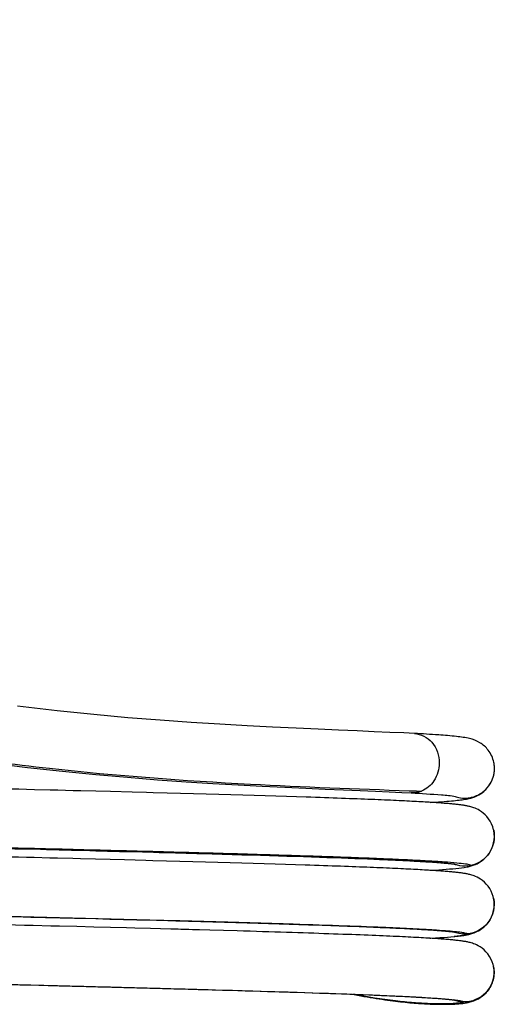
# Model space of a CAD drawing. Header units: millimetres. Extents: x 263 to 2161, y 826 to 2495.
# Tile 8 of 10: x 1881 to 2161, y 826 to 1405. Entities that reach past the tile are written whole.
import ezdxf

# ---------------------------------------------------------------- set-up
doc = ezdxf.new("R2010")
doc.units = ezdxf.units.MM
doc.header["$LTSCALE"] = 217.819833
doc.layers.add('00_COMPONENTS_11', color=7, linetype='CONTINUOUS')

msp = doc.modelspace()

# ---------------------------------------------------------------- linework, layer by layer
at = {"layer": '00_COMPONENTS_11', "color": 7, "linetype": 'Continuous'}
for p, q in [((2113.74, 985.05), (2113.75, 985.05)), ((2160.54, 968.07), (2160.54, 968.08)), ((1925.98, 951.04), (1917.13, 951.27)), ((1934.68, 950.82), (1925.98, 951.04)), ((1947.47, 950.49), (1934.68, 950.82)), ((2110.64, 951.36), (2112, 951.31)), ((1967.97, 949.95), (1959.9, 950.16)), ((1975.87, 949.73), (1967.97, 949.95)), ((1983.59, 949.52), (1975.87, 949.73)), ((1991.13, 949.32), (1983.59, 949.52)), ((1998.47, 949.11), (1991.13, 949.32)), ((2005.62, 948.91), (1998.47, 949.11)), ((2012.56, 948.71), (2005.62, 948.91)), ((2019.31, 948.51), (2012.56, 948.71)), ((2025.85, 948.31), (2019.31, 948.51)), ((2032.18, 948.12), (2025.85, 948.31)), ((2038.31, 947.93), (2032.18, 948.12)), ((2044.23, 947.74), (2038.31, 947.93)), ((2111.93, 950.1), (2111.92, 950.1)), ((2148.59, 947.51), (2148.56, 947.5)), ((2160.46, 928.1), (2160.46, 928.1)), ((1925.96, 916.03), (1932.98, 915.85)), ((1932.98, 915.85), (1939.9, 915.67)), ((1925.79, 911.04), (1916.97, 911.26)), ((1934.47, 910.82), (1925.79, 911.04)), ((1943, 910.6), (1934.47, 910.82)), ((1939.9, 915.67), (1946.72, 915.5)), ((1946.72, 915.5), (1953.45, 915.32)), ((1967.62, 909.95), (1959.58, 910.16)), ((1973, 914.8), (1979.31, 914.63)), ((1988.57, 914.37), (1994.6, 914.21)), ((1994.6, 914.21), (2000.52, 914.04)), ((2000.52, 914.04), (2006.32, 913.87)), ((2006.32, 913.87), (2012.01, 913.71)), ((2012.01, 913.71), (2017.57, 913.54)), ((2017.57, 913.54), (2023.02, 913.38)), ((2023.02, 913.38), (2028.35, 913.22)), ((2028.35, 913.22), (2033.56, 913.06)), ((2033.56, 913.06), (2038.64, 912.9)), ((2038.64, 912.9), (2043.6, 912.75)), ((2043.6, 912.75), (2048.43, 912.59)), ((2048.43, 912.59), (2053.14, 912.43)), ((2053.14, 912.43), (2057.72, 912.28)), ((2057.72, 912.28), (2062.17, 912.13)), ((2062.17, 912.13), (2066.5, 911.97)), ((2066.5, 911.97), (2070.69, 911.82)), ((2070.69, 911.82), (2074.76, 911.68)), ((2074.76, 911.68), (2078.69, 911.53)), ((2078.69, 911.53), (2082.5, 911.38)), ((2082.5, 911.38), (2086.18, 911.23)), ((1975.49, 909.73), (1967.62, 909.95)), ((1983.18, 909.53), (1975.49, 909.73)), ((1990.68, 909.32), (1983.18, 909.53)), ((1997.99, 909.11), (1990.68, 909.32)), ((2005.11, 908.91), (1997.99, 909.11)), ((2012.04, 908.71), (2005.11, 908.91)), ((2018.76, 908.51), (2012.04, 908.71)), ((2025.29, 908.32), (2018.76, 908.51)), ((2031.61, 908.13), (2025.29, 908.32)), ((2037.73, 907.94), (2031.61, 908.13)), ((2043.65, 907.75), (2037.73, 907.94)), ((2145.57, 906.69), (2145.34, 906.64)), ((2160.37, 888.14), (2160.39, 888.08)), ((1917.67, 876.25), (1925.99, 876.04)), ((1925.99, 876.04), (1934.19, 875.83)), ((1934.19, 875.83), (1942.26, 875.62)), ((1954.12, 875.31), (1961.86, 875.1)), ((1914.82, 871.33), (1904.68, 871.58)), ((1924.79, 871.07), (1914.82, 871.33)), ((1934.58, 870.82), (1924.79, 871.07)), ((1958.2, 870.2), (1948.91, 870.45)), ((1976.14, 869.72), (1958.2, 870.2)), ((1965.37, 875.14), (1966.18, 875.11)), ((1973.2, 874.8), (1980.57, 874.6)), ((1993.17, 869.25), (1976.14, 869.72)), ((1980.57, 874.6), (1987.8, 874.4)), ((1987.8, 874.4), (1994.87, 874.2)), ((1994.87, 874.2), (2001.79, 874.01)), ((2001.79, 874.01), (2008.55, 873.81)), ((2008.55, 873.81), (2015.15, 873.62)), ((2015.15, 873.62), (2021.59, 873.43)), ((2021.59, 873.43), (2027.86, 873.24)), ((2027.86, 873.24), (2033.97, 873.05)), ((2033.97, 873.05), (2039.9, 872.87)), ((2039.9, 872.87), (2045.67, 872.68)), ((2001.32, 869.03), (1993.17, 869.25)), ((2160.29, 848.18), (2160.31, 848.06)), ((1906.65, 836.52), (1910.68, 836.42)), ((1917.54, 836.24), (1924.77, 836.06)), ((1921.73, 836.14), (1924.26, 836.07)), ((1935.44, 835.79), (1942.43, 835.6)), ((1936.18, 835.77), (1938.02, 835.72)), ((1942.43, 835.6), (1952.74, 835.33)), ((1950.25, 835.4), (1951.68, 835.36)), ((1952.74, 835.33), (1959.48, 835.16)), ((1959.48, 835.16), (1966.11, 834.98)), ((1966.11, 834.98), (1970.31, 834.87)), ((1969.44, 834.89), (1970.31, 834.87)), ((1970.31, 834.87), (1978.64, 834.64)), ((1977.07, 834.68), (1978.64, 834.64)), ((1978.64, 834.64), (1988.46, 834.37)), ((1986.25, 834.43), (1987.88, 834.39)), ((1988.46, 834.37), (1994.59, 834.2)), ((1994.59, 834.2), (2000.6, 834.03)), ((2000.6, 834.03), (2006.5, 833.86)), ((2006.5, 833.86), (2012.27, 833.7)), ((2012.27, 833.7), (2017.92, 833.53)), ((2017.92, 833.53), (2023.45, 833.36)), ((2023.45, 833.36), (2028.85, 833.2)), ((2028.85, 833.2), (2034.13, 833.04)), ((2034.13, 833.04), (2039.28, 832.88)), ((2039.28, 832.88), (2044.3, 832.72)), ((2044.3, 832.72), (2049.19, 832.56)), ((2049.19, 832.56), (2053.95, 832.4)), ((2053.95, 832.4), (2058.58, 832.24)), ((2058.58, 832.24), (2063.08, 832.09)), ((2063.08, 832.09), (2067.44, 831.94)), ((2067.44, 831.94), (2071.67, 831.78)), ((2071.67, 831.78), (2075.77, 831.63)), ((2075.77, 831.63), (2079.73, 831.48)), ((2079.73, 831.48), (2083.56, 831.33))]:
    msp.add_line(p, q, dxfattribs=at)
for points in [[(2113.74, 985.02), (2107.42, 985.34), (2099.24, 985.72), (2090.12, 986.12), (2080.08, 986.55), (2069.1, 987.01), (2057.12, 987.53), (2044.14, 988.11), (2030.2, 988.78), (2015.2, 989.56), (1999.17, 990.47), (1982.15, 991.55), (1964.02, 992.84), (1944.91, 994.36), (1924.75, 996.17), (1903.17, 998.36), (1879.84, 1001.05)], [(2148.59, 947.51), (2148.73, 947.56), (2149.37, 947.8), (2150.09, 948.11), (2150.87, 948.47), (2151.72, 948.93), (2152.66, 949.5), (2153.65, 950.18), (2154.66, 950.98), (2155.67, 951.91), (2156.66, 952.97), (2157.59, 954.15), (2158.43, 955.42), (2159.18, 956.81), (2159.81, 958.3), (2160.32, 959.89), (2160.68, 961.55), (2160.88, 963.3), (2160.91, 965.1), (2160.74, 966.94), (2160.54, 968.08)], [(1864.02, 967.78), (1885.83, 965.08), (1906.44, 962.81), (1926.07, 960.89), (1944.74, 959.25), (1962.41, 957.86), (1979.18, 956.67), (1995.04, 955.66), (2009.97, 954.79), (2024.06, 954.05), (2037.31, 953.4), (2049.68, 952.83), (2061.21, 952.32), (2071.9, 951.86), (2081.74, 951.44), (2090.75, 951.06), (2098.94, 950.7), (2106.31, 950.35), (2111.92, 950.07)], [(1889.87, 951.96), (1885.23, 952.08), (1880.58, 952.19), (1875.9, 952.31), (1861.75, 952.67)], [(1903.63, 951.61), (1899.07, 951.73), (1889.87, 951.96)], [(1917.13, 951.27), (1912.66, 951.38), (1903.63, 951.61)], [(1959.9, 950.16), (1955.8, 950.27), (1947.47, 950.49)], [(2160.46, 928.1), (2160.39, 928.42), (2159.89, 930.18), (2159.22, 931.85), (2158.41, 933.4), (2157.48, 934.83), (2156.45, 936.12), (2155.38, 937.24), (2154.29, 938.2), (2153.21, 939.01), (2152.18, 939.68), (2151.23, 940.22), (2150.35, 940.65), (2149.54, 941.01), (2148.82, 941.29), (2148.17, 941.51), (2147.57, 941.7), (2147.01, 941.86), (2146.49, 942), (2145.98, 942.13), (2145.49, 942.24), (2145.02, 942.34), (2144.55, 942.43), (2144.07, 942.52), (2143.6, 942.6), (2143.12, 942.68), (2142.63, 942.76), (2142.14, 942.83), (2141.63, 942.9), (2141.11, 942.97), (2140.59, 943.04), (2140.04, 943.1), (2139.49, 943.17), (2138.91, 943.23), (2138.32, 943.3), (2137.71, 943.36), (2137.08, 943.42), (2136.43, 943.49), (2135.75, 943.55), (2135.06, 943.61), (2134.33, 943.68), (2133.59, 943.74), (2132.82, 943.8), (2132.02, 943.87), (2131.2, 943.93), (2130.34, 944), (2129.46, 944.06), (2128.55, 944.13), (2127.61, 944.19), (2126.64, 944.26), (2125.63, 944.33), (2124.59, 944.39), (2123.52, 944.46), (2122.41, 944.53), (2121.27, 944.6), (2120.1, 944.67), (2118.88, 944.74), (2117.64, 944.81), (2116.35, 944.88), (2115.03, 944.95), (2113.67, 945.02), (2112.27, 945.1), (2110.83, 945.17), (2109.35, 945.24), (2107.83, 945.32), (2106.28, 945.39), (2104.68, 945.47), (2103.04, 945.54), (2101.35, 945.62), (2099.63, 945.7), (2097.86, 945.78), (2096.05, 945.85), (2094.2, 945.93), (2092.3, 946.01), (2090.35, 946.09), (2088.36, 946.17), (2086.33, 946.26), (2084.24, 946.34), (2082.12, 946.42), (2079.94, 946.5), (2077.71, 946.59), (2075.44, 946.67), (2073.12, 946.76), (2070.75, 946.84), (2068.32, 946.93), (2065.85, 947.02), (2063.33, 947.11), (2060.76, 947.2), (2058.13, 947.28), (2055.45, 947.37), (2052.73, 947.47), (2049.95, 947.56), (2044.23, 947.74)], [(2122.99, 944.49), (2124.23, 944.57), (2126.13, 944.68), (2127.93, 944.8), (2129.64, 944.91), (2131.25, 945.03), (2132.76, 945.14), (2134.18, 945.25), (2135.51, 945.37), (2136.75, 945.48), (2137.91, 945.59), (2139, 945.7), (2140.02, 945.82), (2140.97, 945.93), (2141.89, 946.05), (2142.76, 946.17), (2143.59, 946.3), (2144.43, 946.45), (2145.25, 946.61), (2146.08, 946.79), (2147.02, 947.03), (2148.12, 947.36), (2148.56, 947.5)], [(2146.55, 906.93), (2147.1, 907.07), (2147.68, 907.24), (2148.32, 907.45), (2149.02, 907.71), (2149.78, 908.02), (2150.63, 908.41), (2151.56, 908.89), (2152.55, 909.49), (2153.59, 910.19), (2154.65, 911.03), (2155.71, 912.02), (2156.73, 913.13), (2157.69, 914.39), (2158.57, 915.78), (2159.33, 917.3), (2159.95, 918.92), (2160.42, 920.63), (2160.72, 922.41), (2160.84, 924.22), (2160.77, 926.04), (2160.51, 927.84), (2160.46, 928.1)], [(1874.53, 917.33), (1878.33, 917.24), (1882.1, 917.14), (1885.86, 917.05)], [(1885.86, 917.05), (1893.33, 916.86), (1897.04, 916.77), (1900.72, 916.68), (1904.39, 916.58)], [(1904.39, 916.58), (1911.67, 916.4), (1915.27, 916.31)], [(1915.27, 916.31), (1922.42, 916.12), (1925.96, 916.03)], [(1889.75, 911.95), (1885.11, 912.07), (1880.45, 912.19), (1875.76, 912.3), (1861.58, 912.66)], [(1903.5, 911.61), (1898.94, 911.72), (1889.75, 911.95)], [(1916.97, 911.26), (1912.51, 911.38), (1903.5, 911.61)], [(1959.58, 910.16), (1955.5, 910.27), (1943, 910.6)], [(1953.45, 915.32), (1960.07, 915.15), (1963.34, 915.06)], [(1963.34, 915.06), (1969.81, 914.89), (1973, 914.8)], [(1979.31, 914.63), (1985.51, 914.46), (1988.57, 914.37)], [(2086.18, 911.23), (2089.74, 911.09), (2091.47, 911.02), (2093.16, 910.95), (2094.83, 910.88), (2096.46, 910.8), (2098.06, 910.73), (2099.63, 910.66), (2101.17, 910.59), (2102.67, 910.52), (2104.15, 910.46), (2105.59, 910.39), (2107, 910.32), (2108.38, 910.25), (2109.72, 910.18), (2111.04, 910.11), (2112.32, 910.05), (2113.58, 909.98), (2114.8, 909.91), (2115.98, 909.85), (2117.14, 909.78), (2118.26, 909.72), (2119.36, 909.65), (2120.42, 909.59), (2121.45, 909.52), (2122.45, 909.46), (2123.41, 909.4), (2124.35, 909.33), (2125.25, 909.27), (2126.12, 909.21), (2126.96, 909.15), (2127.77, 909.09), (2128.55, 909.03), (2129.3, 908.97), (2130.02, 908.92), (2130.71, 908.86), (2131.36, 908.8), (2131.99, 908.75), (2132.59, 908.69), (2133.15, 908.64), (2133.69, 908.59), (2134.2, 908.54), (2134.67, 908.49), (2135.12, 908.44), (2135.54, 908.39), (2135.93, 908.35), (2136.28, 908.3), (2136.61, 908.26), (2136.91, 908.22), (2137.17, 908.18), (2137.41, 908.15), (2137.61, 908.12), (2137.78, 908.09), (2137.82, 908.08)], [(2160.37, 888.14), (2160.14, 889.11), (2159.61, 890.72), (2158.94, 892.27), (2158.11, 893.77), (2157.14, 895.18), (2156.09, 896.43), (2154.98, 897.54), (2153.83, 898.51), (2152.71, 899.3), (2151.67, 899.93), (2150.69, 900.44), (2149.8, 900.85), (2148.99, 901.17), (2148.27, 901.43), (2147.6, 901.65), (2146.98, 901.83), (2146.4, 901.98), (2145.85, 902.12), (2145.32, 902.24), (2144.81, 902.34), (2144.31, 902.44), (2143.82, 902.53), (2143.32, 902.61), (2142.83, 902.69), (2142.32, 902.77), (2141.81, 902.85), (2141.28, 902.92), (2140.74, 902.99), (2140.18, 903.06), (2139.61, 903.13), (2139.02, 903.2), (2138.41, 903.26), (2137.77, 903.33), (2137.12, 903.4), (2136.44, 903.46), (2135.74, 903.53), (2135.02, 903.6), (2134.27, 903.66), (2133.5, 903.73), (2132.69, 903.8), (2131.87, 903.86), (2131.01, 903.93), (2130.13, 904), (2129.22, 904.06), (2128.27, 904.13), (2127.3, 904.2), (2126.3, 904.27), (2125.27, 904.33), (2124.2, 904.4), (2123.11, 904.47), (2121.98, 904.54), (2120.82, 904.61), (2119.62, 904.68), (2118.39, 904.75), (2117.12, 904.82), (2115.82, 904.89), (2114.48, 904.97), (2113.11, 905.04), (2111.7, 905.11), (2110.25, 905.19), (2108.76, 905.26), (2107.23, 905.33), (2105.67, 905.41), (2104.06, 905.48), (2102.41, 905.56), (2100.73, 905.64), (2099, 905.71), (2097.23, 905.79), (2095.41, 905.87), (2093.56, 905.95), (2091.66, 906.03), (2089.71, 906.11), (2087.72, 906.19), (2085.69, 906.27), (2083.61, 906.35), (2081.48, 906.43), (2079.3, 906.52), (2077.08, 906.6), (2074.81, 906.69), (2072.49, 906.77), (2070.13, 906.86), (2067.71, 906.94), (2065.24, 907.03), (2062.72, 907.12), (2060.15, 907.21), (2057.53, 907.29), (2054.86, 907.38), (2052.13, 907.48), (2049.36, 907.57), (2043.65, 907.75)], [(2122.82, 904.49), (2123.45, 904.53), (2125.85, 904.67), (2128.15, 904.82), (2130.35, 904.97), (2132.46, 905.12), (2134.46, 905.28), (2136.35, 905.45), (2138.16, 905.62), (2139.83, 905.8), (2141.4, 905.99), (2143.02, 906.23), (2144.75, 906.53), (2145.34, 906.64)], [(2145.57, 906.69), (2146.03, 906.8), (2146.55, 906.93)], [(2137.15, 865.53), (2137.64, 865.58), (2138.29, 865.64), (2138.92, 865.71), (2139.53, 865.78), (2140.12, 865.85), (2140.69, 865.91), (2141.24, 865.98), (2141.78, 866.06), (2142.3, 866.13), (2142.81, 866.21), (2143.31, 866.29), (2143.8, 866.37), (2144.29, 866.46), (2144.79, 866.55), (2145.3, 866.66), (2145.81, 866.77), (2146.35, 866.91), (2146.91, 867.06), (2147.51, 867.23), (2148.17, 867.44), (2148.89, 867.7), (2149.67, 868.02), (2150.53, 868.41), (2151.49, 868.9), (2152.5, 869.5), (2153.56, 870.22), (2154.64, 871.08), (2155.72, 872.09), (2156.75, 873.25), (2157.72, 874.53), (2158.59, 875.96), (2159.34, 877.5), (2159.94, 879.12), (2160.39, 880.83), (2160.66, 882.58), (2160.76, 884.36), (2160.68, 886.15), (2160.39, 888.08)], [(1860.98, 877.68), (1874.41, 877.34), (1878.85, 877.23), (1883.26, 877.12), (1887.65, 877.01)], [(1887.65, 877.01), (1896.36, 876.79), (1900.68, 876.68), (1904.96, 876.57)], [(1904.96, 876.57), (1913.46, 876.36), (1917.67, 876.25)], [(1942.26, 875.62), (1950.2, 875.41), (1954.12, 875.31)], [(1889.19, 871.97), (1883.95, 872.1), (1878.69, 872.24), (1873.4, 872.37)], [(1904.68, 871.58), (1899.55, 871.71), (1889.19, 871.97)], [(1948.91, 870.45), (1944.18, 870.57), (1934.58, 870.82)], [(1961.86, 875.1), (1969.45, 874.9), (1973.2, 874.8)], [(2045.67, 872.68), (2051.26, 872.5), (2053.99, 872.41), (2056.67, 872.32), (2059.31, 872.23), (2061.91, 872.14), (2064.46, 872.05), (2066.97, 871.96), (2069.43, 871.87), (2071.85, 871.79), (2074.23, 871.7), (2076.56, 871.61), (2078.85, 871.53), (2081.09, 871.44), (2083.28, 871.35), (2085.44, 871.27), (2087.55, 871.18), (2089.61, 871.1), (2091.63, 871.02), (2093.61, 870.93), (2095.54, 870.85), (2097.43, 870.77), (2099.27, 870.69), (2101.07, 870.6), (2102.83, 870.52), (2104.54, 870.44), (2106.21, 870.36), (2107.84, 870.28), (2109.42, 870.2), (2110.96, 870.12), (2112.45, 870.04), (2113.91, 869.97), (2115.31, 869.89), (2116.68, 869.81), (2118, 869.74), (2119.28, 869.66), (2120.52, 869.59), (2121.71, 869.51), (2122.87, 869.44), (2123.98, 869.37), (2125.05, 869.29), (2126.07, 869.22), (2127.06, 869.15), (2128, 869.08), (2128.9, 869.01), (2129.76, 868.94), (2130.58, 868.88), (2131.36, 868.81), (2132.09, 868.75), (2132.79, 868.68), (2133.44, 868.62), (2134.05, 868.56), (2134.63, 868.5), (2135.15, 868.44), (2135.64, 868.39), (2136.09, 868.33), (2136.49, 868.28), (2136.85, 868.24), (2137.16, 868.19), (2137.43, 868.15), (2137.65, 868.12), (2137.82, 868.09), (2137.93, 868.07), (2137.96, 868.06)], [(2159.56, 850.66), (2158.85, 852.3), (2157.98, 853.85), (2157, 855.26), (2155.91, 856.54), (2154.76, 857.67), (2153.59, 858.61), (2152.46, 859.39), (2151.37, 860.04), (2150.35, 860.56), (2149.44, 860.96), (2148.63, 861.27), (2147.89, 861.53), (2147.22, 861.74), (2146.62, 861.91), (2146.04, 862.06), (2145.5, 862.19), (2144.98, 862.3), (2144.47, 862.4), (2143.96, 862.5), (2143.46, 862.59), (2142.94, 862.68), (2142.42, 862.76), (2141.89, 862.84), (2141.35, 862.91), (2140.79, 862.99), (2140.21, 863.06), (2139.61, 863.13), (2139, 863.2), (2138.36, 863.27), (2137.7, 863.34), (2137.01, 863.41), (2136.3, 863.48), (2135.56, 863.55), (2134.8, 863.62), (2134, 863.69), (2133.18, 863.76), (2132.32, 863.83), (2131.43, 863.9), (2130.51, 863.97), (2129.54, 864.04), (2128.55, 864.12), (2127.51, 864.19), (2126.44, 864.26), (2125.32, 864.34), (2124.16, 864.41), (2122.96, 864.49), (2121.72, 864.56), (2120.43, 864.64), (2119.1, 864.72), (2117.71, 864.8), (2116.29, 864.87), (2114.81, 864.95), (2113.29, 865.04), (2111.71, 865.12), (2110.09, 865.2), (2108.42, 865.28), (2106.69, 865.37), (2104.91, 865.45), (2103.09, 865.54), (2101.2, 865.62), (2099.27, 865.71), (2097.28, 865.8), (2095.23, 865.88), (2093.13, 865.97), (2090.97, 866.06), (2088.76, 866.15), (2086.49, 866.24), (2084.15, 866.34), (2081.76, 866.43), (2079.31, 866.52), (2076.8, 866.62), (2074.22, 866.71), (2071.58, 866.81), (2068.88, 866.91), (2066.12, 867), (2063.29, 867.1), (2060.4, 867.2), (2057.44, 867.3), (2054.42, 867.4), (2051.34, 867.51), (2048.18, 867.61), (2044.97, 867.71), (2041.68, 867.82), (2038.34, 867.92), (2034.92, 868.03), (2031.44, 868.14), (2027.9, 868.25), (2024.3, 868.36), (2020.63, 868.46), (2016.89, 868.58), (2013.09, 868.69), (2009.23, 868.8), (2001.32, 869.03)], [(2122.82, 864.49), (2123.48, 864.53), (2126.12, 864.69), (2128.62, 864.85), (2130.99, 865.02), (2133.2, 865.19), (2135.29, 865.36), (2137.24, 865.54)], [(2160.29, 848.18), (2160.1, 848.98), (2159.56, 850.66)], [(2160.66, 845.42), (2160.46, 847.29), (2160.31, 848.06)], [(2077.36, 831.57), (2078.19, 831.4), (2080.16, 831.02), (2082.09, 830.65), (2083.98, 830.3), (2085.84, 829.96), (2087.67, 829.65), (2089.46, 829.35), (2091.21, 829.07), (2092.93, 828.8), (2094.61, 828.55), (2096.26, 828.31), (2097.88, 828.08), (2099.47, 827.87), (2101.02, 827.67), (2102.54, 827.48), (2104.03, 827.31), (2105.49, 827.14), (2106.92, 826.99), (2108.32, 826.84), (2109.69, 826.71), (2111.04, 826.58), (2112.35, 826.47), (2113.63, 826.36), (2114.89, 826.26), (2116.12, 826.17), (2117.33, 826.09), (2118.5, 826.02), (2119.65, 825.95), (2120.78, 825.89), (2121.87, 825.83), (2122.95, 825.79), (2123.99, 825.75), (2125.02, 825.71), (2126.01, 825.68), (2126.99, 825.66), (2127.93, 825.64), (2128.85, 825.63), (2129.75, 825.62), (2130.63, 825.62), (2131.48, 825.62), (2132.3, 825.63), (2133.11, 825.64), (2133.89, 825.65), (2134.65, 825.67), (2135.38, 825.69), (2136.1, 825.72), (2136.79, 825.75), (2137.46, 825.78), (2138.12, 825.82), (2138.75, 825.86), (2139.37, 825.9), (2139.97, 825.95), (2140.55, 826), (2141.13, 826.06), (2141.68, 826.12), (2142.23, 826.18), (2142.77, 826.25), (2143.31, 826.33), (2143.84, 826.41), (2144.38, 826.5), (2144.92, 826.6), (2145.48, 826.71), (2146.06, 826.85), (2146.66, 827), (2147.31, 827.18), (2148, 827.39), (2148.74, 827.65), (2149.57, 827.98), (2150.49, 828.39), (2151.49, 828.92), (2152.56, 829.56), (2153.68, 830.35), (2154.84, 831.31), (2155.95, 832.42), (2157.01, 833.67), (2157.99, 835.07), (2158.84, 836.6), (2159.55, 838.23), (2160.1, 839.96), (2160.48, 841.75), (2160.66, 843.57), (2160.66, 845.42)], [(1876.28, 837.29), (1880.13, 837.19), (1883.95, 837.09), (1887.76, 837)], [(1887.76, 837), (1895.33, 836.81), (1899.08, 836.71), (1902.81, 836.62), (1906.52, 836.52)], [(1906.52, 836.52), (1913.89, 836.34), (1917.54, 836.24)], [(1924.77, 836.06), (1931.91, 835.88), (1935.44, 835.79)], [(2083.56, 831.33), (2087.26, 831.18), (2089.05, 831.11), (2090.82, 831.04), (2092.55, 830.97), (2094.25, 830.89), (2095.92, 830.82), (2097.55, 830.75), (2099.15, 830.68), (2100.72, 830.61), (2102.26, 830.54), (2103.76, 830.47), (2105.23, 830.4), (2106.67, 830.33), (2108.07, 830.26), (2109.44, 830.19), (2110.78, 830.12), (2112.08, 830.05), (2113.36, 829.98), (2114.6, 829.92), (2115.81, 829.85), (2116.98, 829.78), (2118.12, 829.72), (2119.23, 829.65), (2120.31, 829.58), (2121.36, 829.52), (2122.37, 829.46), (2123.35, 829.39), (2124.3, 829.33), (2125.21, 829.27), (2126.1, 829.2), (2126.95, 829.14), (2127.77, 829.08), (2128.56, 829.02), (2129.32, 828.96), (2130.05, 828.9), (2130.74, 828.85), (2131.41, 828.79), (2132.04, 828.73), (2132.64, 828.68), (2133.22, 828.62), (2133.76, 828.57), (2134.27, 828.52), (2134.75, 828.47), (2135.2, 828.42), (2135.61, 828.37), (2136, 828.32), (2136.36, 828.28), (2136.68, 828.24), (2136.97, 828.2), (2137.23, 828.16), (2137.45, 828.12), (2137.64, 828.09), (2137.79, 828.07), (2137.83, 828.06)]]:
    msp.add_lwpolyline(points, dxfattribs=at)
for centre, radius, start, end in [((2143.32, 964.48), 17.6, 10.95541, 11.7836), ((2143.28, 964.47), 17.64, 9.3914, 10.95519), ((2143.24, 964.46), 17.68, 6.48769, 9.39109), ((2143.58, 964.47), 17.33, 352.36317, 354.51232), ((2143.25, 964.47), 17.67, 3.32011, 6.4883), ((2143.66, 964.47), 17.26, 354.51737, 358.10083), ((2143.33, 964.47), 17.59, 0.77723, 3.32011), ((2143.42, 964.47), 17.5, 359.52181, 0.77625), ((2143.5, 964.47), 17.42, 358.09897, 359.52201), ((2143.32, 964.51), 17.6, 341.43731, 342.35705), ((2143.27, 964.53), 17.65, 342.35829, 346.81651), ((2143.3, 964.52), 17.62, 346.81652, 348.47375), ((2143.4, 964.5), 17.51, 348.47112, 352.36055), ((2143.47, 964.35), 17.35, 286.93031, 289.19628), ((2143.69, 963.68), 16.64, 289.23273, 295.33273), ((2143.35, 924.45), 17.46, 276.3458, 282.27808), ((2143, 844.45), 17.69, 8.29371, 11.76174)]:
    msp.add_arc(centre, radius, start, end, dxfattribs=at)
for points, knots in [([(1333.38, 1405.29), (1336.9, 1368.65), (1347.01, 1311.36), (1376.81, 1237.08), (1411.47, 1180.44), (1457.55, 1128.75), (1531.08, 1070.07), (1636.42, 1018.41), (1767.69, 982.47), (1894.85, 963.46), (2008.69, 955.01), (2079.46, 952.47), (2110.64, 951.36)], [0, 0, 0, 0, 0.110518, 0.172957, 0.239417, 0.30888, 0.379831, 0.520789, 0.657361, 0.787346, 0.906294, 1, 1, 1, 1]), ([(2160.54, 968.07), (2159.99, 970.65), (2157.87, 975.22), (2152.52, 979.97), (2147.16, 981.99), (2142.45, 982.81), (2136.37, 983.56), (2126.78, 984.32), (2118.52, 984.8), (2113.75, 985.05)], [0, 0, 0, 0, 0.147494, 0.270326, 0.391087, 0.4622, 0.537394, 0.733311, 1, 1, 1, 1]), ([(2113.75, 985.02), (2117.58, 984.82), (2125.71, 980.55), (2128.41, 971.97), (2128.39, 967.64)], [0, 0, 0, 0, 0.469973, 1, 1, 1, 1]), ([(2128.39, 967.64), (2128.37, 964.02), (2126.39, 957.06), (2120.9, 952.3), (2117.95, 951.1)], [0, 0, 0, 0, 0.532593, 1, 1, 1, 1]), ([(2150.81, 948.64), (2151.83, 949.12), (2155.85, 951.51), (2158.88, 955.56), (2160, 958.91)], [0, 0, 0, 0, 0.242751, 1, 1, 1, 1]), ([(2111.92, 950.1), (2117.84, 949.79), (2126.52, 949.18), (2135.25, 948.57), (2137.99, 948.05)], [0, 0, 0, 0, 0.680195, 1, 1, 1, 1]), ([(2136.96, 948.23), (2137.9, 947.85), (2141.65, 946.72), (2145.76, 946.91), (2148.52, 947.75)], [0, 0, 0, 0, 0.261122, 1, 1, 1, 1]), ([(2149.17, 947.96), (2149.21, 947.82), (2148.89, 947.62), (2148.68, 947.55), (2148.59, 947.51)], [0, 0, 0, 0, 0.602914, 1, 1, 1, 1]), ([(1589.91, 928.07), (1591.15, 927.78), (1594.47, 927.35), (1604.18, 926.43), (1621.97, 925.43), (1649.56, 924.22), (1684.74, 923), (1726.29, 921.73), (1772.74, 920.46), (1822.47, 919.17), (1873.75, 917.88), (1924.82, 916.59), (1973.9, 915.31), (2019.3, 914.04), (2059.44, 912.79), (2088.94, 911.71), (2108.89, 910.83), (2120.81, 910.22), (2130.52, 909.62), (2137.98, 909.05), (2143.07, 908.45), (2145.72, 908.07), (2146.59, 907.73)], [0, 0, 0, 0, 0.006844, 0.017951, 0.052579, 0.102722, 0.166643, 0.242119, 0.326507, 0.416838, 0.509979, 0.602724, 0.691871, 0.774335, 0.847245, 0.908078, 0.933306, 0.954769, 0.972299, 0.985744, 0.994987, 1, 1, 1, 1]), ([(2160.46, 928.1), (2161.41, 923.58), (2159.52, 913.69), (2151.24, 908.3), (2147.06, 907.39)], [0, 0, 0, 0, 0.518953, 1, 1, 1, 1]), ([(2145.28, 907.1), (2143.21, 906.87), (2140.33, 907.07), (2137.65, 907.92), (2136.98, 908.19)], [0, 0, 0, 0, 0.742021, 1, 1, 1, 1]), ([(2147.06, 907.39), (2147.11, 907.24), (2146.42, 906.84), (2145.97, 906.78), (2145.57, 906.69)], [0, 0, 0, 0, 0.281742, 1, 1, 1, 1]), ([(1593.51, 887.3), (1598.71, 886.47), (1613.53, 885.58), (1641.61, 884.1), (1680.94, 882.73), (1729.51, 881.23), (1784.92, 879.74), (1864.31, 877.72), (1924.92, 876.22), (1965.37, 875.14)], [0, 0, 0, 0, 0.042501, 0.119387, 0.226892, 0.359703, 0.511186, 0.673768, 1, 1, 1, 1]), ([(2160.39, 888.08), (2161.41, 883.24), (2159, 872.5), (2149.47, 867.5), (2144.9, 867.07)], [0, 0, 0, 0, 0.518786, 1, 1, 1, 1]), ([(1966.18, 875.11), (1978.74, 874.78), (2002.84, 874.12), (2037.19, 873.1), (2067.71, 872.1), (2090.43, 871.23), (2106.19, 870.53), (2116.04, 870.04), (2124.48, 869.55), (2131.51, 869.07), (2136.96, 868.58), (2141.13, 868.17), (2143.33, 867.66), (2144.81, 867.4), (2144.9, 867.07)], [0, 0, 0, 0, 0.210549, 0.403898, 0.575724, 0.722162, 0.784841, 0.839991, 0.887338, 0.926631, 0.957627, 0.980173, 0.994227, 1, 1, 1, 1]), ([(2144.9, 867.07), (2144.24, 867.01), (2141.51, 866.92), (2138.76, 867.48), (2136.84, 868.23)], [0, 0, 0, 0, 0.243068, 1, 1, 1, 1]), ([(2144.9, 867.07), (2144.95, 866.89), (2144.09, 866.47), (2142.85, 866.26), (2140.29, 865.83), (2138.38, 865.65), (2137.24, 865.54)], [0, 0, 0, 0, 0.070382, 0.25572, 0.56541, 1, 1, 1, 1]), ([(2160.5, 847), (2160.88, 844.39), (2160.41, 838.96), (2155.25, 830.11), (2147.45, 826.87), (2142.71, 827)], [0, 0, 0, 0, 0.264459, 0.525057, 1, 1, 1, 1]), ([(1672.06, 842.92), (1688.12, 842.36), (1763.4, 840.03), (1838.69, 838.24), (1897.91, 836.74)], [0, 0, 0, 0, 0.213401, 1, 1, 1, 1]), ([(1987.88, 834.39), (2011.18, 833.74), (2051.7, 832.55), (2092.21, 831.06), (2109.42, 830.19)], [0, 0, 0, 0, 0.574963, 1, 1, 1, 1]), ([(2142.71, 827), (2142.15, 826.59), (2139.94, 826.36), (2135.91, 825.9), (2129.82, 825.8), (2122.09, 825.94), (2112.83, 826.52), (2097.84, 828.01), (2086.02, 829.91), (2077.8, 831.55)], [0, 0, 0, 0, 0.031977, 0.096369, 0.189956, 0.309261, 0.451682, 0.615236, 1, 1, 1, 1]), ([(2109.42, 830.19), (2112.3, 830.05), (2121.29, 829.55), (2130.28, 829.02), (2136.37, 828.34)], [0, 0, 0, 0, 0.320091, 1, 1, 1, 1]), ([(2136.37, 828.34), (2136.61, 828.32), (2137.52, 828.21), (2138.42, 828.1), (2139.07, 828)], [0, 0, 0, 0, 0.275176, 1, 1, 1, 1]), ([(2139.07, 828), (2139.96, 827.87), (2141.14, 827.69), (2142.31, 827.33), (2142.68, 827.12), (2142.71, 827)], [0, 0, 0, 0, 0.707166, 0.901878, 1, 1, 1, 1])]:
    msp.add_open_spline(points, degree=3, knots=knots, dxfattribs=at)
for points in [[(2117.95, 951.1), (2116.06, 950.33), (2113.96, 949.96), (2111.92, 950.07)], [(2112, 951.31), (2113.98, 951.24), (2115.96, 951.17), (2117.94, 951.09)], [(2146.59, 907.73), (2146.77, 907.66), (2147.01, 907.58), (2147.06, 907.39)], [(1987.17, 869.42), (1981.55, 869.58), (1975.94, 869.73), (1970.32, 869.88)], [(1897.91, 836.74), (1900.83, 836.67), (1903.74, 836.6), (1906.65, 836.52)], [(1910.68, 836.42), (1914.36, 836.33), (1918.05, 836.23), (1921.73, 836.14)], [(1924.26, 836.07), (1928.23, 835.97), (1932.21, 835.87), (1936.18, 835.77)], [(1938.02, 835.72), (1942.1, 835.61), (1946.17, 835.51), (1950.25, 835.4)], [(1951.68, 835.36), (1955.78, 835.25), (1959.88, 835.15), (1963.98, 835.04)], [(1963.98, 835.04), (1965.8, 834.99), (1967.62, 834.94), (1969.44, 834.89)], [(1970.31, 834.87), (1972.56, 834.81), (1974.82, 834.75), (1977.07, 834.68)], [(1978.64, 834.64), (1980.97, 834.58), (1983.3, 834.51), (1985.63, 834.45)], [(2142.71, 827), (2140.72, 827.05), (2138.72, 827.47), (2136.86, 828.2)]]:
    msp.add_open_spline(points, degree=3, dxfattribs=at)

doc.saveas('drawing.dxf')
